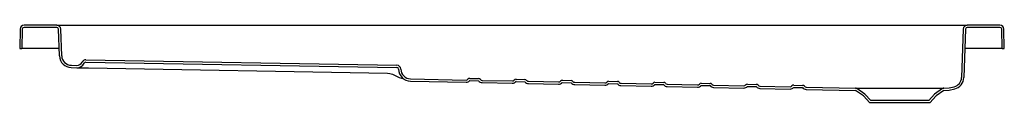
# Model space of a CAD drawing. Header units: millimetres. Extents: x 1964.3 to 1966, y 1602.22 to 1602.35.
import ezdxf

# ---------------------------------------------------------------- set-up
doc = ezdxf.new("R2010")
doc.units = ezdxf.units.MM
doc.layers.add('SANINDUSA', color=3, linetype='Continuous')

msp = doc.modelspace()

# ---------------------------------------------------------------- linework, layer by layer
at = {"layer": 'SANINDUSA'}
for p, q in [((1964.2979, 1602.3478), (1964.2974, 1602.3147)), ((1964.3018, 1602.3478), (1964.3013, 1602.3147)), ((1964.3613, 1602.3547), (1964.3049, 1602.3547)), ((1964.3613, 1602.3508), (1964.3049, 1602.3508)), ((1964.3613, 1602.3547), (1964.3883, 1602.3547)), ((1964.366, 1602.3016), (1964.3644, 1602.3478)), ((1964.3699, 1602.3018), (1964.3683, 1602.3479)), ((1964.3883, 1602.3547), (1965.9078, 1602.3547)), ((1965.9078, 1602.3547), (1965.9348, 1602.3547)), ((1965.9278, 1602.3479), (1965.9249, 1602.2642)), ((1965.9317, 1602.3478), (1965.9288, 1602.2641)), ((1965.9912, 1602.3547), (1965.9348, 1602.3547)), ((1965.9912, 1602.3508), (1965.9348, 1602.3508)), ((1965.9949, 1602.3147), (1965.9943, 1602.3478)), ((1965.9988, 1602.3147), (1965.9982, 1602.3478)), ((1964.2974, 1602.3147), (1964.3013, 1602.3147)), ((1964.3024, 1602.3147), (1964.3013, 1602.3147)), ((1964.3656, 1602.3147), (1964.3024, 1602.3147)), ((1965.9938, 1602.3147), (1965.9306, 1602.3147)), ((1965.9949, 1602.3147), (1965.9938, 1602.3147)), ((1965.9949, 1602.3147), (1965.9988, 1602.3147)), ((1964.4116, 1602.291), (1964.9491, 1602.2817)), ((1964.4117, 1602.2949), (1964.9492, 1602.2856)), ((1964.3865, 1602.2815), (1964.396, 1602.2813)), ((1964.3866, 1602.2854), (1964.396, 1602.2852)), ((1964.416, 1602.281), (1964.9328, 1602.2719)), ((1964.9413, 1602.2704), (1964.9441, 1602.2691)), ((1964.9441, 1602.2691), (1964.946, 1602.2681)), ((1964.9726, 1602.2581), (1965.0687, 1602.2561)), ((1964.9727, 1602.262), (1965.0688, 1602.26)), ((1965.075, 1602.259), (1965.0902, 1602.2587)), ((1965.0751, 1602.2629), (1965.0903, 1602.2626)), ((1965.0965, 1602.2594), (1965.1488, 1602.2584)), ((1965.155, 1602.2573), (1965.1702, 1602.257)), ((1965.1551, 1602.2612), (1965.1703, 1602.2609)), ((1965.1765, 1602.2578), (1965.2287, 1602.2567)), ((1965.235, 1602.2595), (1965.2503, 1602.2592)), ((1965.2565, 1602.2561), (1965.3087, 1602.255)), ((1965.315, 1602.2579), (1965.3303, 1602.2575)), ((1965.395, 1602.2562), (1965.4103, 1602.2559)), ((1965.0964, 1602.2555), (1965.1487, 1602.2545)), ((1965.1764, 1602.2539), (1965.2287, 1602.2528)), ((1965.235, 1602.2556), (1965.2502, 1602.2553)), ((1965.2564, 1602.2522), (1965.3086, 1602.2511)), ((1965.3149, 1602.254), (1965.3302, 1602.2537)), ((1965.3364, 1602.2505), (1965.3886, 1602.2494)), ((1965.3365, 1602.2544), (1965.3887, 1602.2533)), ((1965.3949, 1602.2523), (1965.4102, 1602.252)), ((1965.4164, 1602.2488), (1965.4686, 1602.2478)), ((1965.4749, 1602.2506), (1965.4902, 1602.2503)), ((1965.475, 1602.2545), (1965.4902, 1602.2542)), ((1965.4963, 1602.2472), (1965.5486, 1602.2461)), ((1965.4964, 1602.2511), (1965.5487, 1602.25)), ((1965.5549, 1602.2489), (1965.5701, 1602.2486)), ((1965.555, 1602.2528), (1965.5702, 1602.2525)), ((1965.5763, 1602.2455), (1965.6286, 1602.2444)), ((1965.5764, 1602.2494), (1965.6286, 1602.2483)), ((1965.6349, 1602.2473), (1965.6501, 1602.2469)), ((1965.635, 1602.2512), (1965.6502, 1602.2508)), ((1965.6563, 1602.2438), (1965.7418, 1602.242)), ((1965.6564, 1602.2477), (1965.7418, 1602.2459)), ((1965.7552, 1602.2326), (1965.7418, 1602.242)), ((1965.7578, 1602.2356), (1965.7441, 1602.2452)), ((1965.892, 1602.2452), (1965.8784, 1602.2356)), ((1965.8943, 1602.242), (1965.8809, 1602.2326)), ((1965.7664, 1602.2207), (1965.7552, 1602.2326)), ((1965.7681, 1602.2246), (1965.7578, 1602.2356)), ((1965.8681, 1602.2246), (1965.7681, 1602.2246)), ((1965.8784, 1602.2356), (1965.8681, 1602.2246)), ((1965.8809, 1602.2326), (1965.8698, 1602.2207)), ((1965.8698, 1602.2207), (1965.7664, 1602.2207))]:
    msp.add_line(p, q, dxfattribs=at)
at = {"layer": 'SANINDUSA', "flags": 128}
for points in [[(1964.396, 1602.2813), (1964.3962, 1602.2813), (1964.3968, 1602.2813), (1964.3978, 1602.2813), (1964.3992, 1602.2813), (1964.4009, 1602.2812), (1964.4029, 1602.2812), (1964.4052, 1602.2811), (1964.4077, 1602.2811), (1964.4103, 1602.2811), (1964.4131, 1602.281), (1964.416, 1602.281)], [(1964.9328, 1602.2719), (1964.9371, 1602.2715), (1964.9413, 1602.2704)], [(1965.4164, 1602.2527), (1965.4417, 1602.2522), (1965.4687, 1602.2516)], [(1965.742, 1602.2459), (1965.7426, 1602.2459), (1965.7435, 1602.2459), (1965.7448, 1602.2459), (1965.7468, 1602.2459), (1965.7492, 1602.2459), (1965.7523, 1602.2459), (1965.7558, 1602.2459), (1965.7597, 1602.2459), (1965.7639, 1602.2459), (1965.7687, 1602.2459), (1965.7739, 1602.2459), (1965.7792, 1602.2459), (1965.7848, 1602.2459), (1965.7908, 1602.2459), (1965.797, 1602.2459), (1965.8031, 1602.2459), (1965.8094, 1602.2459), (1965.8159, 1602.2459), (1965.8224, 1602.2459), (1965.8287, 1602.2459), (1965.835, 1602.2459), (1965.8413, 1602.2459), (1965.8474, 1602.2459), (1965.8531, 1602.2459), (1965.8586, 1602.246), (1965.864, 1602.246), (1965.869, 1602.246), (1965.8735, 1602.246), (1965.8776, 1602.246), (1965.8815, 1602.246), (1965.8848, 1602.246), (1965.8876, 1602.246), (1965.89, 1602.246), (1965.8918, 1602.246), (1965.8932, 1602.2459), (1965.894, 1602.2459)], [(1965.8943, 1602.2459), (1965.9032, 1602.2466), (1965.9122, 1602.2483)], [(1965.8943, 1602.242), (1965.9037, 1602.2427), (1965.9131, 1602.2446)]]:
    msp.add_lwpolyline(points, dxfattribs=at)
at = {"layer": 'SANINDUSA'}
for centre, radius, start, end in [((1964.3049, 1602.3477), 0.007, 90, 179), ((1964.3049, 1602.3477), 0.0031, 90, 179), ((1964.3613, 1602.3477), 0.007, 2, 90), ((1964.3613, 1602.3477), 0.0031, 2, 90), ((1965.9348, 1602.3477), 0.007, 90, 178), ((1965.9348, 1602.3477), 0.0031, 90, 178), ((1965.9912, 1602.3477), 0.007, 1, 90), ((1965.9912, 1602.3477), 0.0031, 1, 90), ((1964.3869, 1602.3024), 0.0209, 182, 269), ((1964.3869, 1602.3024), 0.017, 182, 269), ((1964.3962, 1602.2952), 0.01, 269, 334.6843), ((1964.4116, 1602.2879), 0.007, 89, 154.6843), ((1964.4116, 1602.2879), 0.0031, 89, 154.6843), ((1964.3962, 1602.2952), 0.0139, 269, 334.6843), ((1964.949, 1602.2786), 0.0031, 1.1518, 89), ((1964.949, 1602.2786), 0.007, 1.1518, 89), ((1964.973, 1602.279), 0.0209, 181.163, 268.7889), ((1964.973, 1602.279), 0.017, 181.1628, 268.789), ((1964.9722, 1602.3104), 0.0498, 238.2794, 257.1795), ((1965.0689, 1602.264), 0.0079, 268.7998, 320.118), ((1965.0689, 1602.264), 0.004, 268.7995, 320.1179), ((1965.075, 1602.2589), 0.004, 88.7998, 140.1182), ((1965.075, 1602.2589), 0.0001, 88.8, 140.1178), ((1965.0902, 1602.2586), 0.0001, 37.4822, 88.8), ((1965.0902, 1602.2586), 0.004, 37.4822, 88.7997), ((1965.0966, 1602.2634), 0.0079, 217.4822, 268.7998), ((1965.0966, 1602.2634), 0.004, 217.4828, 268.799), ((1965.1488, 1602.2624), 0.0079, 268.7997, 320.1183), ((1965.1488, 1602.2624), 0.004, 268.7992, 320.118), ((1965.155, 1602.2572), 0.004, 88.7997, 140.1185), ((1965.155, 1602.2572), 0.0001, 88.8, 140.1178), ((1965.1702, 1602.2569), 0.0001, 37.4822, 88.8), ((1965.1702, 1602.2569), 0.004, 37.4819, 88.8), ((1965.1766, 1602.2618), 0.0079, 217.4822, 268.7998), ((1965.1766, 1602.2618), 0.004, 217.4828, 268.8), ((1965.2288, 1602.2607), 0.004, 268.8003, 320.1179), ((1965.235, 1602.2555), 0.004, 88.8, 140.118), ((1965.2502, 1602.2552), 0.004, 37.482, 88.7998), ((1965.2566, 1602.2601), 0.004, 217.4831, 268.7998), ((1965.3088, 1602.259), 0.004, 268.8009, 320.1171), ((1965.3149, 1602.2539), 0.004, 88.8012, 140.117), ((1965.3302, 1602.2536), 0.004, 37.483, 88.7987), ((1965.3949, 1602.2522), 0.004, 88.7981, 140.1201), ((1965.9079, 1602.2648), 0.017, 284.4773, 358.0001), ((1965.9079, 1602.2648), 0.0209, 284.4774, 358.0004), ((1965.2288, 1602.2607), 0.0079, 268.7995, 320.1184), ((1965.235, 1602.2555), 0.0001, 88.8, 140.1178), ((1965.2502, 1602.2552), 0.0001, 37.4822, 88.8), ((1965.2566, 1602.2601), 0.0079, 217.4821, 268.7999), ((1965.3088, 1602.259), 0.0079, 268.8007, 320.1172), ((1965.3149, 1602.2539), 0.0001, 88.8, 140.1178), ((1965.3302, 1602.2536), 0.0001, 37.4822, 88.8), ((1965.3365, 1602.2584), 0.0079, 217.4841, 268.7988), ((1965.3365, 1602.2584), 0.004, 217.4796, 268.8024), ((1965.3888, 1602.2573), 0.0079, 268.7991, 320.1189), ((1965.3888, 1602.2573), 0.004, 268.8005, 320.1158), ((1965.3949, 1602.2522), 0.0001, 88.8, 140.1178), ((1965.4102, 1602.2519), 0.0001, 37.4822, 88.8), ((1965.4102, 1602.2519), 0.004, 37.4812, 88.8008), ((1965.4165, 1602.2567), 0.0079, 217.4826, 268.7994), ((1965.4165, 1602.2567), 0.004, 217.4834, 268.7983), ((1965.4688, 1602.2556), 0.0079, 268.8007, 320.1172), ((1965.4688, 1602.2556), 0.004, 268.7983, 320.1197), ((1965.4749, 1602.2505), 0.004, 88.8012, 140.117), ((1965.4749, 1602.2505), 0.0001, 88.8, 140.1178), ((1965.4902, 1602.2502), 0.004, 37.483, 88.7987), ((1965.4965, 1602.2551), 0.0079, 217.4818, 268.8001), ((1965.4902, 1602.2502), 0.0001, 37.4821, 88.7999), ((1965.4965, 1602.2551), 0.004, 217.4796, 268.8024), ((1965.5487, 1602.254), 0.0079, 268.7987, 320.1193), ((1965.5487, 1602.254), 0.004, 268.8027, 320.1155), ((1965.5549, 1602.2488), 0.004, 88.7977, 140.1206), ((1965.5549, 1602.2488), 0.0001, 88.8, 140.1179), ((1965.5701, 1602.2485), 0.0001, 37.4821, 88.7999), ((1965.5701, 1602.2485), 0.004, 37.4808, 88.8008), ((1965.5765, 1602.2534), 0.0079, 217.4824, 268.7993), ((1965.5765, 1602.2534), 0.004, 217.4837, 268.7981), ((1965.6287, 1602.2523), 0.004, 268.7986, 320.1201), ((1965.6287, 1602.2523), 0.0079, 268.8009, 320.1174), ((1965.6349, 1602.2472), 0.004, 88.8028, 140.1156), ((1965.6349, 1602.2472), 0.0001, 88.8002, 140.118), ((1965.6501, 1602.2468), 0.0001, 37.482, 88.7999), ((1965.6501, 1602.2468), 0.004, 37.483, 88.7986), ((1965.6565, 1602.2517), 0.0079, 217.4804, 268.8013), ((1965.6565, 1602.2517), 0.004, 217.4825, 268.7991), ((1965.7418, 1602.2419), 0.004, 55, 88.8024), ((1965.7418, 1602.2419), 0.0001, 55, 88.8024), ((1965.8943, 1602.2419), 0.004, 90.9229, 125)]:
    msp.add_arc(centre, radius, start, end, dxfattribs=at)

doc.saveas('drawing.dxf')
